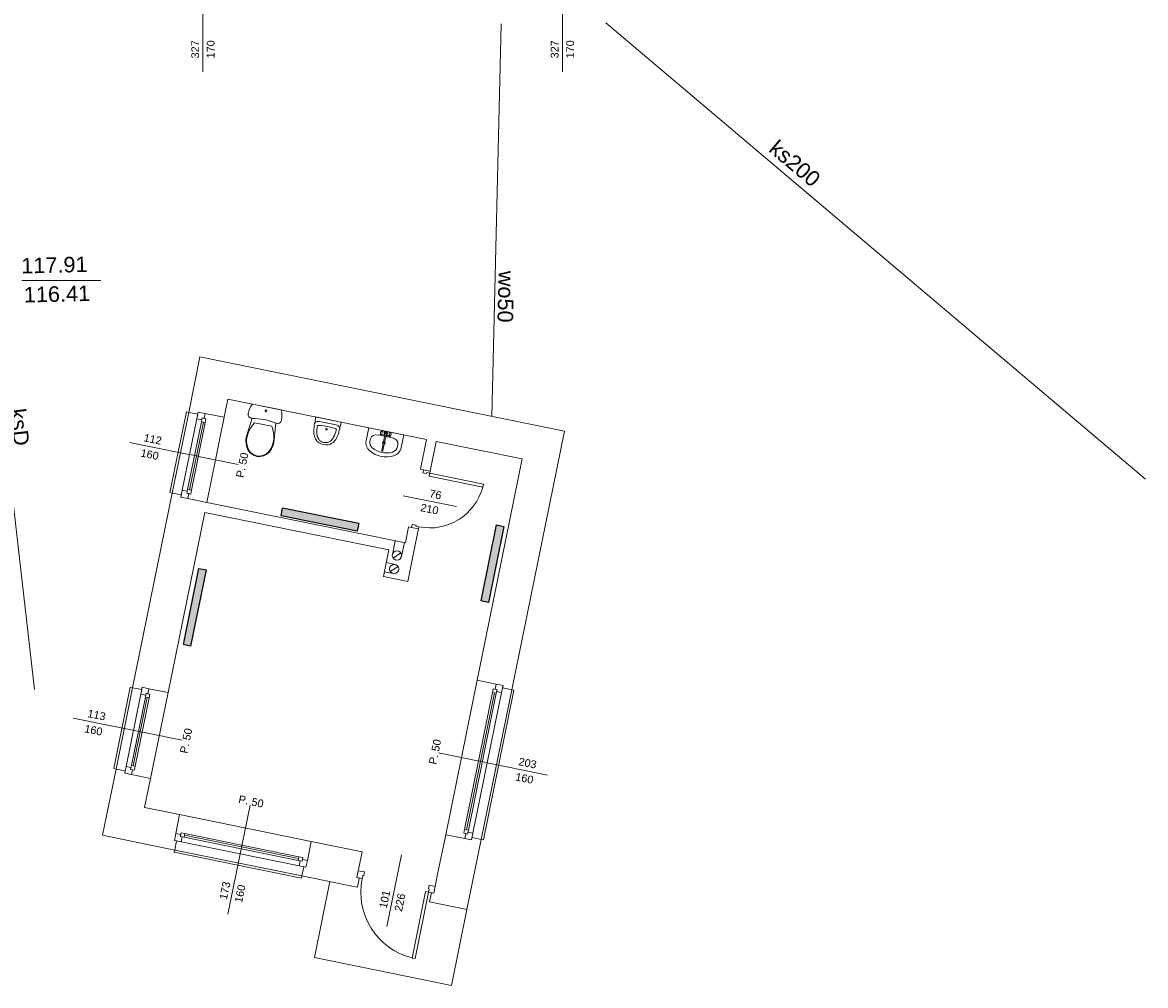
# Model space of a CAD drawing. Header units: millimetres. Extents: x 12683 to 90307, y 30842 to 62253.
# Tile 30 of 152: x 51852 to 53298, y 32891 to 34132. Entities that reach past the tile are written whole.
import ezdxf
from ezdxf.enums import TextEntityAlignment as Align

# ---------------------------------------------------------------- set-up
doc = ezdxf.new("R2010")
doc.units = ezdxf.units.MM
doc.header["$LTSCALE"] = 0.6
for name, color, linetype, lineweight in [('zzz_podklady_drzwi_opisy', 252, 'Continuous', 15), ('zzz_podklady_okna_opisy', 252, 'Continuous', 15), ('zzz_podklady_sciany', 252, 'Continuous', 15), ('zzzz_mapa', 252, 'Continuous', 15)]:
    doc.layers.add(name, color=color, linetype=linetype, lineweight=lineweight)
doc.layers.add('zzz_podklady_grzejniki_ist', color=252, linetype='Continuous')
doc.styles.add('Arial', font='arial.ttf')
doc.styles.add('GENERATED_STYLE_1', font='ARIAL.TTF')

msp = doc.modelspace()

# ---------------------------------------------------------------- hatches: boundary and pattern name
at = {"layer": 'zzz_podklady_grzejniki_ist'}
for points in [[(52186.7, 33506.3), (52184.7, 33496.5), (52282.7, 33476.5), (52284.7, 33486.3)], [(52441.9, 33386.8), (52451.7, 33384.8), (52471.6, 33482.8), (52461.8, 33484.8)], [(52058.4, 33330.6), (52068.2, 33328.6), (52088.2, 33426.6), (52078.4, 33428.6)]]:
    msp.add_hatch(color=256, dxfattribs=at).paths.add_polyline_path(points, flags=0)

# ---------------------------------------------------------------- linework, layer by layer
at = {"layer": 'zzz_podklady_drzwi_opisy'}
for p, q in [((52367.2, 33551.8), (52368, 33555.7)), ((52372.1, 33550.8), (52367.2, 33551.8)), ((52372.4, 33552), (52372.1, 33550.8)), ((52376.3, 33551.2), (52372.4, 33552)), ((52375.5, 33547.3), (52376.3, 33551.2)), ((52444.5, 33533.2), (52375.5, 33547.3)), ((52376.9, 33553.9), (52376.3, 33551.2)), ((52376.3, 33551.2), (52445.3, 33537.2)), ((52445.3, 33537.2), (52444.5, 33533.2)), ((52410.6, 33508.3), (52341.8, 33522.3)), ((52352.9, 33481.3), (52353.7, 33485.2)), ((52353.7, 33485.2), (52358.6, 33484.2)), ((52358.6, 33484.2), (52358.3, 33483)), ((52358.3, 33483), (52362.2, 33482.2)), ((52362.2, 33482.2), (52361.7, 33479.5))]:
    msp.add_line(p, q, dxfattribs=at)
msp.add_arc((52376.3, 33551.2), 70.4, 258.4897, 345.2325, dxfattribs=at)
at = {"layer": 'zzz_podklady_grzejniki_ist'}
for p, q in [((52184.7, 33496.5), (52186.7, 33506.3)), ((52284.7, 33486.3), (52186.7, 33506.3)), ((52282.7, 33476.5), (52184.7, 33496.5)), ((52284.7, 33486.3), (52282.7, 33476.5)), ((52461.8, 33484.8), (52441.9, 33386.8)), ((52471.6, 33482.8), (52451.7, 33384.8)), ((52461.8, 33484.8), (52471.6, 33482.8)), ((52078.4, 33428.6), (52058.4, 33330.6)), ((52088.2, 33426.6), (52068.2, 33328.6)), ((52078.4, 33428.6), (52088.2, 33426.6)), ((52451.7, 33384.8), (52441.9, 33386.8)), ((52068.2, 33328.6), (52058.4, 33330.6))]:
    msp.add_line(p, q, dxfattribs=at)
at = {"layer": 'zzz_podklady_okna_opisy'}
for p, q in [((52084, 34068.5), (52084, 34205.7)), ((52547, 34068.5), (52547, 34205.7)), ((52321.1, 32967.1), (52339.9, 33059.4))]:
    msp.add_line(p, q, dxfattribs=at)
at = {"layer": 'zzz_podklady_sciany'}
for p, q in [((52080.2, 33701.1), (52065.7, 33629.6)), ((52549.6, 33605.5), (52080.2, 33701.1)), ((52111.4, 33623.3), (52116.1, 33646.8)), ((52116.1, 33646.8), (52371.9, 33594.8)), ((52143, 33631.6), (52144.3, 33634.7)), ((52144.3, 33634.7), (52145.9, 33637.6)), ((52145.9, 33637.6), (52147.8, 33640.4)), ((52147.8, 33640.4), (52184.8, 33632.9)), ((52184.8, 33632.9), (52185.5, 33629.6)), ((52062.7, 33630.2), (52041.6, 33526.3)), ((52065.7, 33629.6), (52044.5, 33525.7)), ((52065.7, 33629.6), (52062.7, 33630.2)), ((52065.7, 33629.6), (52077.4, 33627.2)), ((52077.4, 33627.2), (52078, 33630.1)), ((52078, 33630.1), (52086.9, 33628.3)), ((52086.9, 33628.3), (52111.4, 33623.3)), ((52111.4, 33623.3), (52089, 33513.6)), ((52111.4, 33623.3), (52089, 33513.6)), ((52140.9, 33601.7), (52147.4, 33622)), ((52142.2, 33628.3), (52143, 33631.6)), ((52142.2, 33626), (52142.2, 33628.3)), ((52143.2, 33623.9), (52142.2, 33626)), ((52145.1, 33622.5), (52143.2, 33623.9)), ((52147.4, 33622), (52145.1, 33622.5)), ((52185.3, 33619.5), (52184.3, 33617.4)), ((52185.7, 33622.9), (52185.3, 33619.5)), ((52185.5, 33629.6), (52185.8, 33626.2)), ((52185.8, 33626.2), (52185.7, 33622.9)), ((52228.6, 33618.7), (52228, 33615.5)), ((52228.8, 33619.5), (52228.6, 33618.7)), ((52229.6, 33623.7), (52228.8, 33619.5)), ((52262, 33617.1), (52229.6, 33623.7)), ((52231.4, 33617.8), (52230.5, 33617.6)), ((52232.3, 33617.9), (52231.4, 33617.8)), ((52233.2, 33617.9), (52232.3, 33617.9)), ((52234.1, 33617.7), (52233.2, 33617.9)), ((52255.5, 33613.4), (52234.1, 33617.7)), ((52141.7, 33601.4), (52143.2, 33605.5)), ((52143.2, 33605.5), (52145.3, 33609.4)), ((52145.3, 33609.4), (52147.8, 33613)), ((52147.8, 33613), (52150.7, 33616.3)), ((52150.7, 33616.3), (52172.7, 33611.8)), ((52172.7, 33611.8), (52174.1, 33607.6)), ((52174.1, 33607.6), (52175, 33603.3)), ((52175, 33603.3), (52175.3, 33599)), ((52178, 33615.7), (52176, 33594.5)), ((52180.3, 33615.3), (52178, 33615.7)), ((52182.5, 33615.9), (52180.3, 33615.3)), ((52184.3, 33617.4), (52182.5, 33615.9)), ((52227, 33607.4), (52227.2, 33610)), ((52227, 33604.8), (52227, 33607.4)), ((52227, 33602.1), (52227, 33604.8)), ((52227.2, 33610), (52227.3, 33610.9)), ((52227.3, 33610.9), (52227.5, 33612.7)), ((52227.5, 33612.7), (52227.9, 33615.2)), ((52228.2, 33615.8), (52227.9, 33615.1)), ((52228, 33615.5), (52227.9, 33615.1)), ((52228.6, 33616.3), (52228.2, 33615.8)), ((52229.1, 33616.8), (52228.6, 33616.3)), ((52229.8, 33617.3), (52229.1, 33616.8)), ((52230.5, 33617.6), (52229.8, 33617.3)), ((52230.9, 33606.9), (52230.8, 33604.4)), ((52230.8, 33604.4), (52230.9, 33601.9)), ((52231, 33609.5), (52230.9, 33606.9)), ((52231.1, 33610.3), (52231, 33609.5)), ((52231.3, 33612.1), (52231.1, 33610.3)), ((52231.4, 33612.3), (52231.3, 33612.1)), ((52231.6, 33612.5), (52231.4, 33612.3)), ((52231.8, 33612.7), (52231.6, 33612.5)), ((52232.1, 33612.8), (52231.8, 33612.7)), ((52232.4, 33612.9), (52232.1, 33612.8)), ((52232.8, 33612.9), (52232.4, 33612.9)), ((52236.5, 33612.6), (52232.8, 33612.9)), ((52240.3, 33612.1), (52236.5, 33612.6)), ((52241.3, 33611.9), (52240.3, 33612.1)), ((52246.6, 33610.9), (52241.3, 33611.9)), ((52247.7, 33610.6), (52246.6, 33610.9)), ((52251.3, 33609.6), (52247.7, 33610.6)), ((52254.9, 33608.4), (52251.3, 33609.6)), ((52254.3, 33602.2), (52255.1, 33604.5)), ((52255.2, 33608.3), (52254.9, 33608.4)), ((52255.1, 33604.5), (52255.4, 33605.3)), ((52255.5, 33608.1), (52255.2, 33608.3)), ((52255.4, 33605.3), (52255.9, 33607.1)), ((52256.4, 33613.1), (52255.5, 33613.4)), ((52255.7, 33607.9), (52255.5, 33608.1)), ((52255.8, 33607.6), (52255.7, 33607.9)), ((52255.9, 33607.3), (52255.8, 33607.6)), ((52255.9, 33607.1), (52255.9, 33607.3)), ((52257.3, 33612.8), (52256.4, 33613.1)), ((52258.1, 33612.3), (52257.3, 33612.8)), ((52258.8, 33611.8), (52258.1, 33612.3)), ((52258.9, 33603.6), (52258.1, 33601.1)), ((52259.3, 33611.2), (52258.8, 33611.8)), ((52259.2, 33604.4), (52258.9, 33603.6)), ((52259.7, 33606.2), (52259.2, 33604.4)), ((52259.8, 33610.6), (52259.3, 33611.2)), ((52260.2, 33608.6), (52259.7, 33606.2)), ((52260.1, 33609.9), (52259.8, 33610.6)), ((52260.2, 33609.2), (52260.1, 33609.9)), ((52260.2, 33608.6), (52260.2, 33609.2)), ((52260.3, 33608.9), (52260.2, 33608.6)), ((52261, 33612.1), (52260.3, 33608.9)), ((52261.1, 33612.6), (52261, 33612.1)), ((52261.5, 33614.8), (52261.1, 33612.6)), ((52262, 33617.1), (52261.5, 33614.8)), ((52297.6, 33609.9), (52294.3, 33593.4)), ((52297.6, 33609.9), (52342.7, 33600.7)), ((52312.6, 33603.1), (52312.7, 33603.8)), ((52312.7, 33603.8), (52313, 33604.4)), ((52313, 33604.4), (52313.2, 33604.9)), ((52313.2, 33604.9), (52313.5, 33605.2)), ((52314.1, 33605.5), (52313.5, 33605.2)), ((52314.1, 33605.5), (52314.4, 33605.6)), ((52314.4, 33605.6), (52314.6, 33605.4)), ((52317.8, 33603.7), (52314.4, 33605.6)), ((52314.6, 33605.4), (52314.8, 33604.9)), ((52314.8, 33603.5), (52314.6, 33602.7)), ((52314.8, 33604.9), (52314.8, 33604.3)), ((52314.8, 33604.3), (52314.8, 33603.5)), ((52321.7, 33602.9), (52325.7, 33603.3)), ((52325, 33602.8), (52325.3, 33603.2)), ((52325.3, 33603.2), (52325.7, 33603.3)), ((52325.7, 33603.3), (52325.9, 33603.1)), ((52481.8, 33272.3), (52549.6, 33605.5)), ((52139.5, 33593.4), (52139.9, 33597.6)), ((52139.7, 33589.1), (52139.5, 33593.4)), ((52140.5, 33585), (52139.7, 33589.1)), ((52139.9, 33597.6), (52140.9, 33601.7)), ((52140.3, 33593.3), (52140.7, 33597.4)), ((52140.5, 33589.2), (52140.3, 33593.3)), ((52141.3, 33585.2), (52140.5, 33589.2)), ((52140.7, 33597.4), (52141.7, 33601.4)), ((52174.5, 33590.6), (52173.3, 33586.6)), ((52175.3, 33590.4), (52174, 33586.3)), ((52175.2, 33594.6), (52174.5, 33590.6)), ((52175.3, 33599), (52175.2, 33594.6)), ((52176, 33594.5), (52175.3, 33590.4)), ((52227.2, 33600.5), (52227, 33602.1)), ((52227.6, 33598.9), (52227.2, 33600.5)), ((52228.1, 33597.2), (52227.6, 33598.9)), ((52228.9, 33595.6), (52228.1, 33597.2)), ((52229.8, 33594.1), (52228.9, 33595.6)), ((52231.4, 33592), (52229.8, 33594.1)), ((52230.9, 33601.9), (52231.1, 33600.5)), ((52231.1, 33600.5), (52231.4, 33599.1)), ((52231.4, 33599.1), (52231.9, 33597.7)), ((52233.7, 33590.3), (52231.4, 33592)), ((52231.9, 33597.7), (52232.5, 33596.3)), ((52232.5, 33596.3), (52233.2, 33595.1)), ((52233.2, 33595.1), (52234.4, 33593.6)), ((52236.3, 33588.9), (52233.7, 33590.3)), ((52234.4, 33593.6), (52236, 33592.4)), ((52236, 33592.4), (52237.8, 33591.4)), ((52239.2, 33588.1), (52236.3, 33588.9)), ((52237.8, 33591.4), (52239.8, 33590.8)), ((52239.8, 33590.8), (52241.9, 33590.6)), ((52241.9, 33590.6), (52243.9, 33590.7)), ((52243.9, 33590.7), (52245.8, 33591.3)), ((52245.8, 33591.3), (52247.6, 33592.2)), ((52247.6, 33592.2), (52248.7, 33593)), ((52250.3, 33589.9), (52248, 33588.7)), ((52248.7, 33593), (52249.8, 33594)), ((52249.8, 33594), (52250.7, 33595.1)), ((52251.7, 33591), (52250.3, 33589.9)), ((52250.7, 33595.1), (52251.6, 33596.3)), ((52251.6, 33596.3), (52252.3, 33597.6)), ((52253, 33592.2), (52251.7, 33591)), ((52252.3, 33597.6), (52253.4, 33599.8)), ((52254.1, 33593.5), (52253, 33592.2)), ((52253.4, 33599.8), (52254.3, 33602.2)), ((52255.1, 33594.8), (52254.1, 33593.5)), ((52255.9, 33596.2), (52255.1, 33594.8)), ((52257.1, 33598.6), (52255.9, 33596.2)), ((52258.1, 33601.1), (52257.1, 33598.6)), ((52299.9, 33595.7), (52299.2, 33592.4)), ((52309.9, 33600.5), (52327.8, 33596.8)), ((52312.6, 33602.5), (52312.6, 33603.1)), ((52312.6, 33601.9), (52312.6, 33602.5)), ((52312.7, 33601.5), (52312.6, 33601.9)), ((52313.2, 33601.1), (52312.7, 33601.5)), ((52313.4, 33600.9), (52313.2, 33601.1)), ((52317.3, 33601.3), (52313.4, 33600.9)), ((52313.7, 33601), (52313.4, 33600.9)), ((52314, 33601.3), (52313.7, 33601)), ((52314.3, 33601.9), (52314, 33601.3)), ((52314.6, 33602.7), (52314.3, 33601.9)), ((52314.4, 33580.8), (52318.8, 33602.4)), ((52320.3, 33602.1), (52315.9, 33580.5)), ((52321.3, 33600.5), (52324.7, 33598.6)), ((52324.2, 33599.9), (52324.3, 33600.7)), ((52324.3, 33599.2), (52324.2, 33599.9)), ((52324.3, 33600.7), (52324.5, 33601.5)), ((52324.4, 33598.8), (52324.3, 33599.2)), ((52324.7, 33598.6), (52324.4, 33598.8)), ((52324.5, 33601.5), (52324.7, 33602.3)), ((52324.7, 33602.3), (52325, 33602.8)), ((52325, 33598.7), (52324.7, 33598.6)), ((52325, 33598.7), (52325.6, 33598.9)), ((52325.8, 33599.2), (52325.6, 33598.9)), ((52326.1, 33599.7), (52325.8, 33599.2)), ((52325.9, 33603.1), (52326.3, 33602.6)), ((52326.3, 33600.3), (52326.1, 33599.7)), ((52326.3, 33602.6), (52326.5, 33602.2)), ((52326.5, 33601), (52326.3, 33600.3)), ((52326.5, 33602.2), (52326.5, 33601.7)), ((52326.5, 33601.7), (52326.5, 33601)), ((52327.8, 33596.8), (52327.8, 33596.8)), ((52342.7, 33600.7), (52339.4, 33584.2)), ((52371.9, 33594.8), (52364.1, 33556.5)), ((52376.9, 33553.9), (52384.6, 33592.2)), ((52384.6, 33592.2), (52495.4, 33569.6)), ((52142.3, 33580.7), (52140.5, 33585)), ((52143, 33581.1), (52141.3, 33585.2)), ((52145.2, 33577.1), (52142.3, 33580.7)), ((52145.8, 33577.7), (52143, 33581.1)), ((52149, 33574.5), (52145.2, 33577.1)), ((52149.3, 33575.2), (52145.8, 33577.7)), ((52153.3, 33572.9), (52149, 33574.5)), ((52153.5, 33573.7), (52149.3, 33575.2)), ((52162.2, 33574.4), (52157.9, 33573.4)), ((52166, 33576.4), (52162.2, 33574.4)), ((52166.5, 33575.8), (52162.4, 33573.6)), ((52169.2, 33579.5), (52166, 33576.4)), ((52169.8, 33579), (52166.5, 33575.8)), ((52171.5, 33582.9), (52169.2, 33579.5)), ((52172.2, 33582.5), (52169.8, 33579)), ((52173.3, 33586.6), (52171.5, 33582.9)), ((52174, 33586.3), (52172.2, 33582.5)), ((52242.3, 33587.7), (52239.2, 33588.1)), ((52245.2, 33587.9), (52242.3, 33587.7)), ((52248, 33588.7), (52245.2, 33587.9)), ((52335.1, 33588.5), (52334.5, 33585.2)), ((52157.9, 33572.6), (52153.3, 33572.9)), ((52157.9, 33573.4), (52153.5, 33573.7)), ((52162.4, 33573.6), (52157.9, 33572.6)), ((52495.4, 33569.6), (52437.3, 33284.5)), ((52368, 33555.7), (52364.1, 33556.5)), ((52376.9, 33553.9), (52368, 33555.7)), ((52368, 33555.7), (52376.9, 33553.9)), ((52376.9, 33553.9), (52368, 33555.7)), ((52044.5, 33525.7), (51993.4, 33274.8)), ((52041.6, 33526.3), (52044.5, 33525.7)), ((52044.5, 33525.7), (52056.3, 33523.3)), ((52056.3, 33523.3), (52055.7, 33520.4)), ((52055.7, 33520.4), (52064.5, 33518.6)), ((52064.5, 33518.6), (52055.7, 33520.4)), ((52055.7, 33520.4), (52064.5, 33518.6)), ((52064.5, 33518.6), (52089, 33513.6)), ((52326.1, 33465.3), (52089, 33513.6)), ((52039.1, 33268.6), (52086.4, 33500.8)), ((52086.4, 33500.8), (52323.5, 33452.5)), ((52348.9, 33482.1), (52344.8, 33461.5)), ((52352.9, 33481.3), (52348.9, 33482.1)), ((52361.7, 33479.5), (52352.9, 33481.3)), ((52361.7, 33479.5), (52352.9, 33481.3)), ((52361.7, 33479.5), (52352.9, 33481.3)), ((52357.5, 33458.9), (52361.7, 33479.5)), ((52344.8, 33461.5), (52326.1, 33465.3)), ((52328.1, 33446.5), (52331.7, 33464.1)), ((52339.9, 33444.1), (52343.5, 33461.8)), ((52347.9, 33411.9), (52357.5, 33458.9)), ((52323.5, 33452.5), (52316.6, 33418.2)), ((52329, 33442), (52339, 33448.6)), ((52331.6, 33433.7), (52320.2, 33436)), ((52325.4, 33424.5), (52335.4, 33431.1)), ((52316.6, 33418.2), (52347.9, 33411.9)), ((52329.2, 33421.9), (52317.8, 33424.2)), ((51969.2, 33170.6), (51990.5, 33275.4)), ((51972.1, 33170), (51993.4, 33274.8)), ((51990.5, 33275.4), (51993.4, 33274.8)), ((51993.4, 33274.8), (52005.2, 33272.4)), ((52005.2, 33272.4), (52005.8, 33275.4)), ((52005.8, 33275.4), (52014.6, 33273.6)), ((52014.6, 33273.6), (52039.1, 33268.6)), ((52437.3, 33284.5), (52396.8, 33085.5)), ((52437.3, 33284.5), (52396.8, 33085.5)), ((52461.8, 33279.5), (52437.3, 33284.5)), ((52481.8, 33272.3), (52442.5, 33079.3)), ((52484.7, 33271.7), (52445.4, 33078.7)), ((52470.6, 33277.7), (52461.8, 33279.5)), ((52470.6, 33277.7), (52461.8, 33279.5)), ((52470.6, 33277.7), (52461.8, 33279.5)), ((52470, 33274.7), (52470.6, 33277.7)), ((52481.8, 33272.3), (52470, 33274.7)), ((52481.8, 33272.3), (52484.7, 33271.7)), ((52016.6, 33157.9), (52039.1, 33268.6)), ((52016.6, 33157.9), (52039.1, 33268.6)), ((51972.1, 33170), (51954.7, 33084.7)), ((51972.1, 33170), (51969.2, 33170.6)), ((51972.1, 33170), (51983.9, 33167.6)), ((51983.9, 33167.6), (51983.3, 33164.7)), ((51983.3, 33164.7), (51992.1, 33162.9)), ((51983.3, 33164.7), (51992.1, 33162.9)), ((51983.3, 33164.7), (51992.1, 33162.9)), ((51992.1, 33162.9), (52016.6, 33157.9)), ((52009, 33120.6), (52016.6, 33157.9)), ((52054.1, 33111.5), (52009, 33120.6)), ((52049.1, 33087), (52054.1, 33111.5)), ((52223.6, 33076.9), (52054.1, 33111.5)), ((52223.6, 33076.9), (52054.1, 33111.5)), ((51954.7, 33084.7), (52047.8, 33065.8)), ((52047.3, 33078.1), (52049.1, 33087)), ((52396.8, 33085.5), (52386.4, 33034.6)), ((52421.3, 33080.6), (52396.8, 33085.5)), ((52050.2, 33077.5), (52047.3, 33078.1)), ((52047.8, 33065.8), (52050.2, 33077.5)), ((52218.6, 33052.4), (52223.6, 33076.9)), ((52289.2, 33063.6), (52223.6, 33076.9)), ((52430.1, 33078.8), (52421.3, 33080.6)), ((52424.1, 32989.2), (52442.5, 33079.3)), ((52430.7, 33081.7), (52430.1, 33078.8)), ((52442.5, 33079.3), (52430.7, 33081.7)), ((52445.4, 33078.7), (52442.5, 33079.3)), ((52047.2, 33062.8), (52047.8, 33065.8)), ((52210.9, 33029.5), (52047.2, 33062.8)), ((52211.5, 33032.5), (52047.8, 33065.8)), ((52284.2, 33039.1), (52287.4, 33054.7)), ((52287.4, 33054.7), (52289.2, 33063.6)), ((52211.5, 33032.5), (52213.9, 33044.2)), ((52213.9, 33044.2), (52216.8, 33043.6)), ((52216.8, 33043.6), (52218.6, 33052.4)), ((52216.8, 33043.6), (52218.6, 33052.4)), ((52216.8, 33043.6), (52218.6, 33052.4)), ((52282.5, 33030.3), (52284.2, 33039.1)), ((52282.5, 33030.3), (52284.2, 33039.1)), ((52282.5, 33030.3), (52284.2, 33039.1)), ((52284.2, 33039.1), (52292.1, 33037.5)), ((52211.5, 33032.5), (52210.9, 33029.5)), ((52211.5, 33032.5), (52280.1, 33018.5)), ((52227.8, 32927.1), (52247.7, 33025.1)), ((52285.4, 33029.7), (52282.5, 33030.3)), ((52289.1, 33028.9), (52282.5, 33030.3)), ((52285.4, 33029.7), (52282.5, 33030.3)), ((52283, 33017.9), (52285.4, 33029.7)), ((52289.9, 33032.8), (52289.1, 33028.9)), ((52291.1, 33032.6), (52289.9, 33032.8)), ((52292.1, 33037.5), (52291.1, 33032.6)), ((52383.2, 33018.9), (52386.4, 33034.6)), ((52280.1, 33018.5), (52283, 33017.9)), ((52353.4, 32926.6), (52370.8, 33012.3)), ((52374.8, 33011.5), (52357.3, 32925.8)), ((52370.8, 33012.3), (52374.8, 33011.5)), ((52374.4, 33015.6), (52375.4, 33020.5)), ((52375.6, 33015.4), (52374.4, 33015.6)), ((52374.8, 33011.5), (52375.6, 33015.4)), ((52381.4, 33010.1), (52374.8, 33011.5)), ((52375.4, 33020.5), (52383.2, 33018.9)), ((52376.1, 32998.9), (52378.5, 33010.7)), ((52378.5, 33010.7), (52381.4, 33010.1)), ((52378.5, 33010.7), (52381.4, 33010.1)), ((52381.4, 33010.1), (52383.2, 33018.9)), ((52383.2, 33018.9), (52381.4, 33010.1)), ((52381.4, 33010.1), (52383.2, 33018.9)), ((52376.1, 32998.9), (52424.1, 32989.2)), ((52424.1, 32989.2), (52404.1, 32891.2)), ((52404.1, 32891.2), (52227.8, 32927.1)), ((52357.3, 32925.8), (52353.4, 32926.6))]:
    msp.add_line(p, q, dxfattribs=at)
for centre, radius in [((52317.1, 33590.4), 1.75), ((52334, 33445.3), 6), ((52330.4, 33427.8), 6)]:
    msp.add_circle(centre, radius, dxfattribs=at)
for centre, radius, start, end in [((52319.5, 33602.1), 3, 16.4663, 140.5132), ((52319.5, 33602.1), 1.68, 286.5446, 230.4349), ((52307.9, 33590.6), 13.9, 168.4897, 230.0152), ((52307.9, 33590.6), 8.89, 168.4897, 230.0152), ((52319.5, 33602.1), 3, 196.4663, 243.2644), ((52319.5, 33602.1), 0.8, 358.4897, 158.4897), ((52319.5, 33602.1), 3, 273.715, 320.5132), ((52320.2, 33605.3), 33, 230.0152, 286.9643), ((52320.2, 33605.3), 28, 230.0152, 286.9643), ((52315.2, 33580.6), 0.788, 168.4897, 348.4897), ((52325.8, 33587), 8.89, 286.9643, 348.4897), ((52325.8, 33587), 13.9, 286.9643, 348.4897), ((52374.8, 33011.5), 87.4, 168.4897, 255.8666)]:
    msp.add_arc(centre, radius, start, end, dxfattribs=at)
at = {"layer": 'zzz_podklady_sciany', "extrusion": (0, 0, -1)}
for centre, major_axis, ratio in [((52165.3, 33631.7), (-1.19, 0.24), 0.9963), ((52243.2, 33607.8), (-0.908, 0.185), 0.93164)]:
    msp.add_ellipse(centre, major_axis=major_axis, ratio=ratio, dxfattribs=at)
for centre, major_axis, ratio, start_param, end_param in [((52147.4, 33543.7), (-76.9, 15.7), 0.9963, 1.370375, 1.771221), ((52308.6, 33593.9), (8.71, -1.77), 0.750558, 3.141593, 4.712389), ((52326.4, 33590.3), (-8.71, 1.77), 0.750558, 1.570796, 3.141593)]:
    msp.add_ellipse(centre, major_axis=major_axis, ratio=ratio, start_param=start_param, end_param=end_param, dxfattribs=at)
at = {"layer": 'zzzz_mapa'}
for p, q in [((52468.1, 34130.1, 1015), (52456.1, 33624.6, 1015)), ((51792.5, 33922.3, 1015), (51867.3, 33272.4, 1015)), ((51850.6, 33799.4), (51952.6, 33799.4))]:
    msp.add_line(p, q, dxfattribs=at)
at = {"layer": 'zzzz_mapa', "elevation": 1015}
msp.add_lwpolyline([(52603.2, 34131.3), (53298.2, 33543.7)], dxfattribs=at)

# ---------------------------------------------------------------- texts
at = {"layer": 'zzz_podklady_drzwi_opisy', "char_height": 10, "attachment_point": 7, "rotation": 348.4897, "style": 'GENERATED_STYLE_1'}
for s, insert in [('{76}', (52375, 33520.4)), ('{210}', (52363.5, 33502.4))]:
    msp.add_mtext(s, dxfattribs=dict(at, insert=insert))
at = {"layer": 'zzz_podklady_okna_opisy', "char_height": 10, "attachment_point": 7, "style": 'GENERATED_STYLE_1'}
for s, insert, rotation in [('{327}', (52079.2, 34085.7), 90), ('{170}', (52099.2, 34085.7), 90), ('{327}', (52542.2, 34085.7), 90), ('{170}', (52562.2, 34085.7), 90), ('{112}', (52007.1, 33592.5), 348.4897), ('{160}', (52003.1, 33572.7), 348.4897), ('{P. 50}', (52136.4, 33544.7), 78.4897), ('{113}', (51934.7, 33237.1), 348.4897), ('{160}', (51930.7, 33217.5), 348.4897), ('{P. 50}', (52064.1, 33189.5), 78.4897), ('{P. 50}', (52384.7, 33175.3), 78.4897), ('{203}', (52489.8, 33175.1), 348.4897), ('{160}', (52485.8, 33155.5), 348.4897), ('{P. 50}', (52129.1, 33126.6), 348.4897), ('{173}', (52115, 33001.1), 78.4897), ('{160}', (52134.6, 32997.1), 78.4897), ('{101}', (52320.9, 32989.8), 78.4897), ('{226}', (52340.5, 32985.8), 78.4897)]:
    msp.add_mtext(s, dxfattribs=dict(at, insert=insert, rotation=rotation))
at = {"layer": 'zzzz_mapa', "style": 'Arial'}
for s, rotation, p in [('ks200', 319.7878, (52840.1, 33942.7, 1081.1)), ('wo50', 268.634, (52464.2, 33778.9, 1081.1)), ('ksD', 276.5628, (51838.2, 33609.5, 1081.1))]:
    msp.add_text(s, height=20, rotation=rotation, dxfattribs=at).set_placement(p, align=Align.CENTER)
for s, p in [('117.91', (51850.3, 33808.5, 1081.1)), ('116.41', (51853.6, 33771.1, 1081.1))]:
    msp.add_text(s, height=20, rotation=1.4, dxfattribs=at).set_placement(p)

# ---------------------------------------------------------------- next in the draw order: wipeouts: each hides what was drawn before it
at = {"ltscale": 3705.867049}
msp.add_wipeout([(52069.3, 33529.3), (52064.4, 33530.3), (52063.9, 33527.9), (52057.5, 33529.2), (52076.2, 33621.3), (52082.6, 33620), (52082.1, 33617.5), (52087, 33616.5)], dxfattribs=at).dxf.layer = 'zzz_podklady_sciany'
at = {"ltscale": 3745.352462}
msp.add_wipeout([(52014.8, 33261.8), (52009.9, 33262.8), (52010.4, 33265.3), (52004, 33266.6), (51985.1, 33173.5), (51991.4, 33172.2), (51991.9, 33174.6), (51996.8, 33173.6)], dxfattribs=at).dxf.layer = 'zzz_podklady_sciany'
at = {"ltscale": 7321.99966}
msp.add_wipeout([(52421.1, 33092.3), (52426, 33091.3), (52425.5, 33088.9), (52431.9, 33087.6), (52468.8, 33268.9), (52462.4, 33270.2), (52461.9, 33267.7), (52457, 33268.7)], dxfattribs=at).dxf.layer = 'zzz_podklady_sciany'
at = {"ltscale": 6126.733884}
msp.add_wipeout([(52060.8, 33087.1), (52059.8, 33082.2), (52057.4, 33082.7), (52056.1, 33076.3), (52208, 33045.4), (52209.3, 33051.8), (52206.8, 33052.3), (52207.8, 33057.2)], dxfattribs=at).dxf.layer = 'zzz_podklady_sciany'

# ---------------------------------------------------------------- next in the draw order: linework, layer by layer
at = {"layer": 'zzz_podklady_okna_opisy'}
for p, q in [((51989.3, 33591), (52129.6, 33562.5)), ((51917, 33235.8), (52057.2, 33207.2)), ((52527.9, 33162.4), (52387.6, 33191)), ((52116.2, 32983.3), (52144.8, 33123.6))]:
    msp.add_line(p, q, dxfattribs=at)
at = {"layer": 'zzz_podklady_sciany'}
for p, q in [((52057.5, 33529.2), (52076.2, 33621.3)), ((52076.2, 33621.3), (52078, 33630.1)), ((52082.6, 33620), (52076.2, 33621.3)), ((52077.4, 33627.2), (52078, 33630.1)), ((52078, 33630.1), (52086.9, 33628.3)), ((52078, 33630.1), (52086.9, 33628.3)), ((52082.1, 33617.5), (52083.1, 33622.4)), ((52083.1, 33622.4), (52082.6, 33620)), ((52085.6, 33621.9), (52083.1, 33622.4)), ((52083.1, 33622.4), (52088, 33621.4)), ((52086.9, 33628.3), (52085.6, 33621.9)), ((52088, 33621.4), (52087, 33616.5)), ((52082.1, 33617.5), (52064.4, 33530.3)), ((52084.6, 33617), (52066.8, 33529.8)), ((52087, 33616.5), (52069.3, 33529.3)), ((52087, 33616.5), (52069.3, 33529.3)), ((52087, 33616.5), (52082.1, 33617.5)), ((52055.7, 33520.4), (52057.5, 33529.2)), ((52056.3, 33523.3), (52055.7, 33520.4)), ((52057.5, 33529.2), (52063.9, 33527.9)), ((52063.4, 33525.4), (52064.4, 33530.3)), ((52063.9, 33527.9), (52063.4, 33525.4)), ((52063.4, 33525.4), (52065.8, 33524.9)), ((52068.3, 33524.4), (52063.4, 33525.4)), ((52064.4, 33530.3), (52069.3, 33529.3)), ((52065.8, 33524.9), (52064.5, 33518.6)), ((52069.3, 33529.3), (52068.3, 33524.4)), ((52005.8, 33275.4), (52004, 33266.6)), ((52005.2, 33272.4), (52005.8, 33275.4)), ((52014.6, 33273.6), (52005.8, 33275.4)), ((52005.8, 33275.4), (52014.6, 33273.6)), ((52013.3, 33267.2), (52014.6, 33273.6)), ((52458, 33273.6), (52457, 33268.7)), ((52462.9, 33272.6), (52458, 33273.6)), ((52461.8, 33279.5), (52460.5, 33273.1)), ((52460.5, 33273.1), (52462.9, 33272.6)), ((52461.9, 33267.7), (52462.9, 33272.6)), ((52462.9, 33272.6), (52462.4, 33270.2)), ((52468.8, 33268.9), (52470.6, 33277.7)), ((52470, 33274.7), (52470.6, 33277.7)), ((52004, 33266.6), (51985.1, 33173.5)), ((51991.9, 33174.6), (52009.9, 33262.8)), ((51994.4, 33174.1), (52012.3, 33262.3)), ((51996.8, 33173.6), (52014.8, 33261.8)), ((51996.8, 33173.6), (52014.8, 33261.8)), ((52004, 33266.6), (52010.4, 33265.3)), ((52010.9, 33267.7), (52009.9, 33262.8)), ((52009.9, 33262.8), (52014.8, 33261.8)), ((52010.4, 33265.3), (52010.9, 33267.7)), ((52010.9, 33267.7), (52013.3, 33267.2)), ((52015.8, 33266.7), (52010.9, 33267.7)), ((52014.8, 33261.8), (52015.8, 33266.7)), ((52457, 33268.7), (52421.1, 33092.3)), ((52457, 33268.7), (52421.1, 33092.3)), ((52459.5, 33268.2), (52423.6, 33091.8)), ((52461.9, 33267.7), (52426, 33091.3)), ((52431.9, 33087.6), (52468.8, 33268.9)), ((52457, 33268.7), (52461.9, 33267.7)), ((52462.4, 33270.2), (52468.8, 33268.9)), ((51985.1, 33173.5), (51983.3, 33164.7)), ((51991.4, 33172.2), (51985.1, 33173.5)), ((51991.9, 33174.6), (51990.9, 33169.7)), ((51990.9, 33169.7), (51991.4, 33172.2)), ((51993.4, 33169.2), (51990.9, 33169.7)), ((51990.9, 33169.7), (51995.8, 33168.7)), ((51996.8, 33173.6), (51991.9, 33174.6)), ((51992.1, 33162.9), (51993.4, 33169.2)), ((51995.8, 33168.7), (51996.8, 33173.6)), ((51983.9, 33167.6), (51983.3, 33164.7)), ((52049.1, 33087), (52047.3, 33078.1)), ((52047.3, 33078.1), (52049.1, 33087)), ((52055.4, 33085.7), (52049.1, 33087)), ((52055.9, 33088.1), (52054.9, 33083.2)), ((52054.9, 33083.2), (52055.4, 33085.7)), ((52057.4, 33082.7), (52054.9, 33083.2)), ((52054.9, 33083.2), (52059.8, 33082.2)), ((52060.8, 33087.1), (52055.9, 33088.1)), ((52056.1, 33076.3), (52057.4, 33082.7)), ((52059.8, 33082.2), (52060.8, 33087.1)), ((52207.3, 33054.7), (52060.3, 33084.7)), ((52207.8, 33057.2), (52060.8, 33087.1)), ((52207.8, 33057.2), (52060.8, 33087.1)), ((52421.1, 33092.3), (52420.1, 33087.4)), ((52420.1, 33087.4), (52425, 33086.4)), ((52426, 33091.3), (52421.1, 33092.3)), ((52422.6, 33086.9), (52421.3, 33080.6)), ((52425, 33086.4), (52422.6, 33086.9)), ((52425, 33086.4), (52426, 33091.3)), ((52425.5, 33088.9), (52425, 33086.4)), ((52431.9, 33087.6), (52425.5, 33088.9)), ((52430.1, 33078.8), (52431.9, 33087.6)), ((52047.3, 33078.1), (52056.1, 33076.3)), ((52050.2, 33077.5), (52047.3, 33078.1)), ((52056.1, 33076.3), (52208, 33045.4)), ((52206.8, 33052.3), (52059.8, 33082.2)), ((52421.3, 33080.6), (52430.1, 33078.8)), ((52430.1, 33078.8), (52421.3, 33080.6)), ((52430.7, 33081.7), (52430.1, 33078.8)), ((52207.8, 33057.2), (52206.8, 33052.3)), ((52212.7, 33056.2), (52207.8, 33057.2)), ((52211.7, 33051.3), (52212.7, 33056.2)), ((52212.2, 33053.7), (52211.7, 33051.3)), ((52218.6, 33052.4), (52212.2, 33053.7)), ((52206.8, 33052.3), (52211.7, 33051.3)), ((52209.3, 33051.8), (52208, 33045.4)), ((52208, 33045.4), (52216.8, 33043.6)), ((52211.7, 33051.3), (52209.3, 33051.8)), ((52213.9, 33044.2), (52216.8, 33043.6))]:
    msp.add_line(p, q, dxfattribs=at)

doc.saveas('drawing.dxf')
